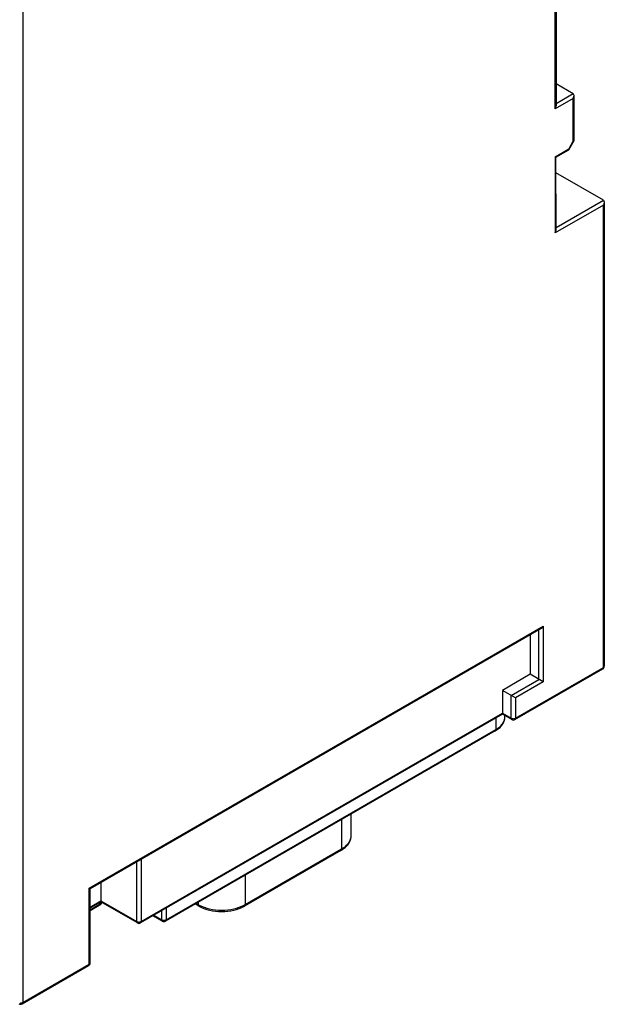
# Model space of a CAD drawing. Header units: millimetres. Extents: x 20 to 158, y 30 to 220.
# Tile 2 of 7: x 102 to 158, y 30 to 125. Entities that reach past the tile are written whole.
import ezdxf

# ---------------------------------------------------------------- set-up
doc = ezdxf.new("R2010")
doc.units = ezdxf.units.MM
doc.header["$LTSCALE"] = 16.212803
doc.layers.get('0').update_dxf_attribs({"linetype": 'CONTINUOUS'})

msp = doc.modelspace()

# ---------------------------------------------------------------- linework, layer by layer
at = {"color": 7, "linetype": 'Continuous'}
for p, q in [((101.96, 143.526), (101.96, 29.705)), ((153.44, 116.174), (153.44, 133.728)), ((153.527, 133.678), (153.527, 116.469)), ((153.527, 118.642), (155.197, 117.678)), ((153.527, 116.714), (155.197, 117.678)), ((155.284, 117.484), (155.197, 117.678)), ((155.197, 117.188), (155.284, 117.484)), ((155.284, 113.135), (155.284, 117.484)), ((155.197, 117.188), (153.44, 116.174)), ((153.44, 116.174), (153.527, 116.469)), ((155.197, 113.085), (155.197, 117.188)), ((155.197, 113.085), (154.755, 112.32)), ((154.767, 112.23), (155.28, 113.119)), ((155.28, 113.119), (155.284, 113.135)), ((153.428, 111.554), (154.755, 112.32)), ((153.428, 111.554), (153.517, 111.504)), ((153.428, 111.554), (153.44, 104.171)), ((153.517, 111.504), (154.755, 112.219)), ((153.527, 104.467), (153.517, 111.504)), ((154.767, 112.23), (154.755, 112.219)), ((158.104, 107.354), (153.519, 110.001)), ((158.104, 106.864), (153.44, 104.171)), ((153.527, 104.712), (158.104, 107.354)), ((158.104, 107.354), (158.192, 107.16)), ((158.192, 107.16), (158.104, 106.864)), ((158.104, 62.12), (158.104, 106.864)), ((158.192, 107.16), (158.192, 62.242)), ((153.44, 104.171), (153.527, 104.467)), ((108.394, 40.769), (152.297, 66.116)), ((152.085, 65.892), (108.482, 40.718)), ((151.873, 60.972), (151.873, 65.77)), ((152.297, 66.116), (152.085, 65.892)), ((152.297, 66.116), (152.297, 60.727)), ((151.025, 65.28), (151.025, 61.462)), ((149.548, 57.079), (158.042, 61.982)), ((149.61, 57.216), (158.104, 62.12)), ((151.025, 61.462), (148.338, 59.911)), ((152.297, 60.727), (151.025, 61.462)), ((149.186, 59.421), (151.873, 60.972)), ((152.297, 60.727), (149.61, 59.176)), ((149.61, 59.176), (148.338, 59.911)), ((148.338, 59.911), (148.338, 57.605)), ((149.186, 57.216), (149.186, 59.421)), ((149.61, 59.176), (149.61, 57.216)), ((148.338, 57.605), (113.345, 37.401)), ((113.407, 37.539), (148.338, 57.706)), ((147.711, 57.243), (147.711, 56.118)), ((148.338, 57.706), (149.186, 57.216)), ((149.248, 57.079), (148.338, 57.605)), ((148.589, 57.342), (148.589, 57.459)), ((147.648, 55.98), (115.758, 37.568)), ((115.82, 37.706), (147.711, 56.118)), ((133.728, 45.871), (133.728, 47.943)), ((132.791, 47.402), (132.791, 44.564)), ((132.729, 44.427), (123.395, 39.038)), ((123.457, 39.175), (132.791, 44.564)), ((112.982, 37.539), (112.982, 43.316)), ((113.407, 43.561), (113.407, 37.539)), ((123.457, 42.013), (123.457, 39.175)), ((109.519, 41.317), (109.519, 39.437)), ((108.394, 40.769), (108.482, 40.718)), ((108.394, 33.42), (108.394, 40.769)), ((108.482, 33.543), (108.482, 40.718)), ((108.482, 38.94), (109.519, 39.538)), ((109.519, 39.437), (108.482, 38.838)), ((108.482, 38.673), (109.4, 39.222)), ((109.338, 39.085), (108.482, 38.573)), ((109.4, 39.368), (109.4, 39.222)), ((109.519, 39.538), (112.982, 37.539)), ((113.045, 37.401), (109.519, 39.437)), ((118.994, 39.038), (118.649, 39.237)), ((118.736, 39.288), (118.931, 39.175)), ((118.931, 39.401), (118.931, 39.175)), ((114.634, 38.146), (115.396, 37.706)), ((115.396, 37.706), (115.396, 38.586)), ((115.82, 38.831), (115.82, 37.706)), ((115.458, 37.568), (114.546, 38.095)), ((101.96, 29.705), (108.394, 33.42)), ((101.897, 29.568), (108.332, 33.283))]:
    msp.add_line(p, q, dxfattribs=at)
for centre, radius, start, end in [((157.892, 62.242), 0.3, 299.99985, 360), ((149.398, 57.672), 0.507, 261.18668, 278.81359), ((149.405, 57.629), 0.463, 278.84407, 283.9649), ((149.398, 57.339), 0.3, 240.00056, 299.99985), ((120.467, 41.836), 3.072, 240.00872, 241.68729), ((121.922, 41.836), 3.072, 298.31309, 299.99169), ((113.195, 37.661), 0.3, 240.00056, 299.99985), ((113.194, 37.997), 0.509, 261.26806, 270.039), ((115.608, 37.828), 0.3, 240.00056, 299.99985), ((115.608, 38.164), 0.509, 261.26806, 270.039), ((108.182, 33.543), 0.3, 299.99985, 360), ((101.747, 29.827), 0.3, 240.00056, 299.99985), ((101.747, 30.161), 0.507, 261.18668, 278.81359), ((101.754, 30.118), 0.463, 278.84407, 283.9649)]:
    msp.add_arc(centre, radius, start, end, dxfattribs=at)
for points, knots in [([(155.197, 113.085), (155.215, 113.087), (155.245, 113.091), (155.274, 113.108), (155.28, 113.119)], [0, 0, 0, 0, 0.596177, 1, 1, 1, 1]), ([(154.755, 112.32), (154.763, 112.303), (154.774, 112.275), (154.773, 112.241), (154.767, 112.23)], [0, 0, 0, 0, 0.596121, 1, 1, 1, 1]), ([(158.042, 61.982), (158.062, 61.994), (158.097, 62.038), (158.104, 62.091), (158.104, 62.12)], [0, 0, 0, 0, 0.449977, 1, 1, 1, 1]), ([(158.104, 62.12), (158.108, 62.122), (158.125, 62.133), (158.141, 62.145), (158.151, 62.155)], [0, 0, 0, 0, 0.263343, 1, 1, 1, 1]), ([(158.151, 62.155), (158.155, 62.159), (158.166, 62.171), (158.176, 62.186), (158.181, 62.197)], [0, 0, 0, 0, 0.264291, 1, 1, 1, 1]), ([(147.648, 55.98), (147.785, 56.059), (148.038, 56.234), (148.343, 56.56), (148.542, 56.935), (148.589, 57.208), (148.589, 57.342)], [0, 0, 0, 0, 0.274154, 0.528758, 0.767796, 1, 1, 1, 1]), ([(147.711, 56.118), (147.842, 56.194), (148.081, 56.358), (148.367, 56.658), (148.547, 56.99), (148.589, 57.228), (148.589, 57.342)], [0, 0, 0, 0, 0.289702, 0.549086, 0.782215, 1, 1, 1, 1]), ([(149.248, 57.079), (149.228, 57.09), (149.193, 57.134), (149.186, 57.187), (149.186, 57.216)], [0, 0, 0, 0, 0.449243, 1, 1, 1, 1]), ([(149.186, 57.216), (149.196, 57.211), (149.238, 57.189), (149.285, 57.177), (149.321, 57.171)], [0, 0, 0, 0, 0.231066, 1, 1, 1, 1]), ([(149.517, 57.179), (149.525, 57.182), (149.558, 57.191), (149.589, 57.204), (149.61, 57.216)], [0, 0, 0, 0, 0.264708, 1, 1, 1, 1]), ([(149.61, 57.216), (149.61, 57.188), (149.603, 57.134), (149.569, 57.09), (149.548, 57.079)], [0, 0, 0, 0, 0.550023, 1, 1, 1, 1]), ([(147.649, 55.98), (147.669, 55.992), (147.703, 56.036), (147.711, 56.089), (147.711, 56.118)], [0, 0, 0, 0, 0.449977, 1, 1, 1, 1]), ([(132.729, 44.427), (132.874, 44.511), (133.142, 44.697), (133.467, 45.043), (133.678, 45.439), (133.728, 45.729), (133.728, 45.871)], [0, 0, 0, 0, 0.27497, 0.529818, 0.768541, 1, 1, 1, 1]), ([(132.791, 44.564), (132.931, 44.645), (133.186, 44.821), (133.49, 45.141), (133.683, 45.495), (133.728, 45.749), (133.728, 45.871)], [0, 0, 0, 0, 0.289702, 0.549086, 0.782215, 1, 1, 1, 1]), ([(132.729, 44.427), (132.749, 44.439), (132.784, 44.482), (132.791, 44.536), (132.791, 44.564)], [0, 0, 0, 0, 0.449977, 1, 1, 1, 1]), ([(109.338, 39.085), (109.398, 39.121), (109.509, 39.205), (109.592, 39.317), (109.622, 39.378)], [0, 0, 0, 0, 0.506765, 1, 1, 1, 1]), ([(109.338, 39.085), (109.358, 39.097), (109.393, 39.141), (109.4, 39.194), (109.4, 39.222)], [0, 0, 0, 0, 0.452704, 1, 1, 1, 1]), ([(109.4, 39.222), (109.422, 39.235), (109.499, 39.286), (109.568, 39.351), (109.607, 39.406)], [0, 0, 0, 0, 0.270145, 1, 1, 1, 1]), ([(118.994, 39.038), (118.973, 39.05), (118.939, 39.094), (118.931, 39.147), (118.931, 39.175)], [0, 0, 0, 0, 0.449976, 1, 1, 1, 1]), ([(119.01, 39.132), (119.326, 38.961), (120.047, 38.713), (121.194, 38.593), (122.342, 38.713), (123.063, 38.961), (123.378, 39.132)], [0, 0, 0, 0, 0.238338, 0.5, 0.761663, 1, 1, 1, 1]), ([(123.457, 39.175), (123.457, 39.147), (123.45, 39.094), (123.415, 39.05), (123.395, 39.038)], [0, 0, 0, 0, 0.550023, 1, 1, 1, 1]), ([(118.994, 39.038), (119.309, 38.856), (120.035, 38.591), (121.194, 38.464), (122.354, 38.591), (123.08, 38.856), (123.395, 39.038)], [0, 0, 0, 0, 0.239056, 0.500004, 0.76095, 1, 1, 1, 1]), ([(113.045, 37.401), (113.024, 37.413), (112.99, 37.457), (112.982, 37.51), (112.982, 37.539)], [0, 0, 0, 0, 0.449976, 1, 1, 1, 1]), ([(112.982, 37.539), (112.992, 37.533), (113.034, 37.512), (113.081, 37.499), (113.117, 37.494)], [0, 0, 0, 0, 0.232339, 1, 1, 1, 1]), ([(113.195, 37.488), (113.208, 37.488), (113.258, 37.49), (113.309, 37.499), (113.345, 37.511)], [0, 0, 0, 0, 0.257347, 1, 1, 1, 1]), ([(113.345, 37.511), (113.35, 37.513), (113.372, 37.521), (113.392, 37.53), (113.407, 37.539)], [0, 0, 0, 0, 0.260591, 1, 1, 1, 1]), ([(113.407, 37.539), (113.407, 37.51), (113.4, 37.457), (113.365, 37.413), (113.345, 37.401)], [0, 0, 0, 0, 0.550023, 1, 1, 1, 1]), ([(115.396, 37.706), (115.406, 37.7), (115.448, 37.679), (115.494, 37.666), (115.53, 37.661)], [0, 0, 0, 0, 0.232339, 1, 1, 1, 1]), ([(115.458, 37.568), (115.438, 37.58), (115.403, 37.624), (115.396, 37.677), (115.396, 37.706)], [0, 0, 0, 0, 0.449976, 1, 1, 1, 1]), ([(115.608, 37.655), (115.621, 37.655), (115.672, 37.657), (115.722, 37.666), (115.758, 37.678)], [0, 0, 0, 0, 0.257347, 1, 1, 1, 1]), ([(115.758, 37.678), (115.764, 37.68), (115.785, 37.688), (115.806, 37.697), (115.82, 37.706)], [0, 0, 0, 0, 0.260591, 1, 1, 1, 1]), ([(115.82, 37.706), (115.82, 37.677), (115.813, 37.624), (115.778, 37.58), (115.758, 37.568)], [0, 0, 0, 0, 0.550023, 1, 1, 1, 1]), ([(108.332, 33.283), (108.352, 33.294), (108.387, 33.338), (108.394, 33.391), (108.394, 33.42)], [0, 0, 0, 0, 0.449244, 1, 1, 1, 1]), ([(108.394, 33.42), (108.403, 33.425), (108.434, 33.445), (108.461, 33.474), (108.472, 33.498)], [0, 0, 0, 0, 0.277738, 1, 1, 1, 1]), ([(101.866, 29.668), (101.874, 29.671), (101.907, 29.68), (101.938, 29.693), (101.96, 29.705)], [0, 0, 0, 0, 0.264708, 1, 1, 1, 1]), ([(101.96, 29.705), (101.96, 29.676), (101.953, 29.623), (101.918, 29.579), (101.897, 29.568)], [0, 0, 0, 0, 0.550756, 1, 1, 1, 1])]:
    msp.add_open_spline(points, degree=3, knots=knots, dxfattribs=at)
for points in [[(158.181, 62.197), (158.188, 62.211), (158.192, 62.227), (158.192, 62.242)], [(108.472, 33.498), (108.478, 33.512), (108.482, 33.527), (108.482, 33.543)]]:
    msp.add_open_spline(points, degree=3, dxfattribs=at)

doc.saveas('drawing.dxf')
